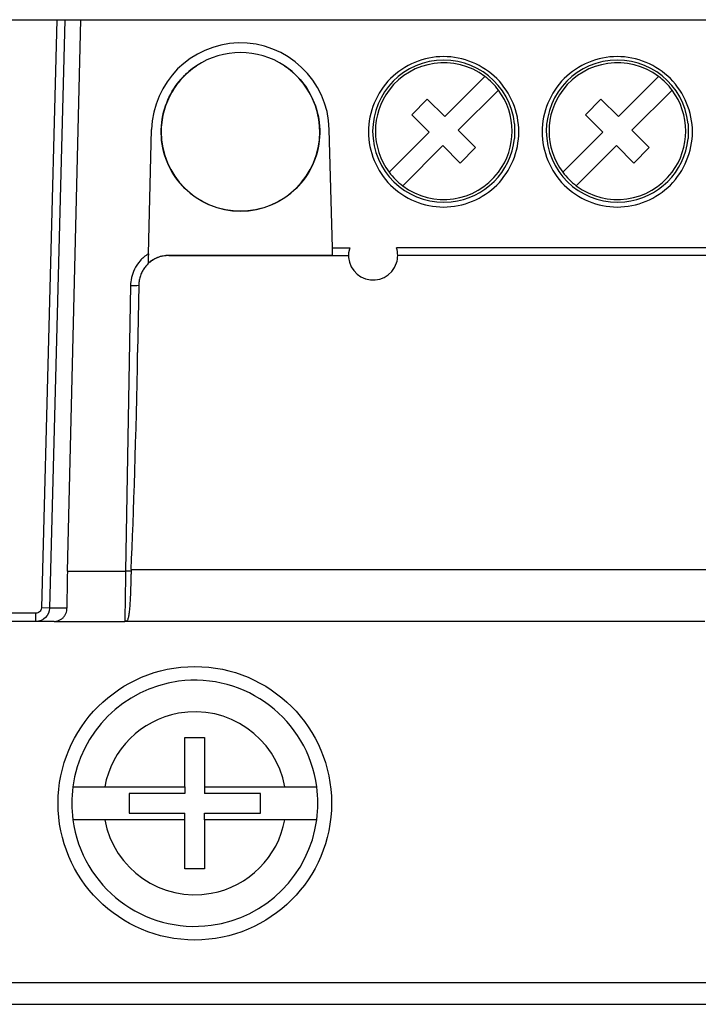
# Model space of a CAD drawing. Header units: inches. Extents: x -14 to 103, y 36 to 194.
# Tile 4 of 12: x 39 to 59, y 36 to 65. Entities that reach past the tile are written whole.
import ezdxf

# ---------------------------------------------------------------- set-up
doc = ezdxf.new("R2010")
doc.units = ezdxf.units.IN
doc.header["$MEASUREMENT"] = 0

# ---------------------------------------------------------------- blocks, each defined once
blk = doc.blocks.new('block 653')
at = {"color": 7, "lineweight": 25}
blk.add_lwpolyline([(40.33, 64.926), (39.88, 47.721)], dxfattribs=at)
blk = doc.blocks.new('block 654')
at = {"color": 7, "lineweight": 25}
blk.add_open_spline([(39.88, 47.721), (39.879, 47.699), (39.874, 47.676), (39.863, 47.654), (39.852, 47.632), (39.837, 47.615), (39.822, 47.603), (39.807, 47.591), (39.793, 47.582), (39.776, 47.576), (39.76, 47.57), (39.742, 47.566), (39.72, 47.566)], degree=3, knots=[0, 0, 0, 0, 1, 1, 1, 2, 2, 2, 3, 3, 3, 4, 4, 4, 4], dxfattribs=at)
blk = doc.blocks.new('block 655')
at = {"color": 7, "lineweight": 25}
blk.add_lwpolyline([(39.72, 47.566), (32.501, 47.566)], dxfattribs=at)
blk = doc.blocks.new('block 674')
at = {"color": 7, "lineweight": 25}
blk.add_lwpolyline([(39.72, 47.326), (39.72, 47.566)], dxfattribs=at)
blk = doc.blocks.new('block 675')
at = {"color": 7, "lineweight": 25}
blk.add_lwpolyline([(40.12, 47.715), (39.88, 47.721)], dxfattribs=at)
blk = doc.blocks.new('block 676')
at = {"color": 7, "lineweight": 25}
blk.add_open_spline([(40.12, 47.715), (40.117, 47.612), (40.073, 47.511), (39.999, 47.439), (39.925, 47.367), (39.823, 47.326), (39.72, 47.326)], degree=3, knots=[0, 0, 0, 0, 1, 1, 1, 2, 2, 2, 2], dxfattribs=at)
blk = doc.blocks.new('block 681')
at = {"color": 7, "lineweight": 25}
blk.add_lwpolyline([(39.72, 47.326), (32.501, 47.326)], dxfattribs=at)
blk = doc.blocks.new('block 682')
at = {"color": 7, "lineweight": 25}
blk.add_lwpolyline([(40.57, 64.926), (40.12, 47.715)], dxfattribs=at)
blk = doc.blocks.new('block 692')
at = {"color": 7, "lineweight": 25}
blk.add_lwpolyline([(40.629, 47.715), (40.12, 47.715)], dxfattribs=at)
blk = doc.blocks.new('block 693')
at = {"color": 7, "lineweight": 25}
blk.add_open_spline([(40.257, 47.326), (40.275, 47.327), (40.294, 47.327), (40.312, 47.33), (40.329, 47.333), (40.346, 47.336), (40.362, 47.341), (40.377, 47.346), (40.392, 47.351), (40.406, 47.358), (40.419, 47.364), (40.431, 47.37), (40.443, 47.378), (40.454, 47.384), (40.464, 47.391), (40.475, 47.399), (40.483, 47.405), (40.492, 47.412), (40.5, 47.42), (40.521, 47.438), (40.54, 47.46), (40.557, 47.484), (40.573, 47.506), (40.586, 47.53), (40.598, 47.557), (40.608, 47.581), (40.617, 47.607), (40.622, 47.636), (40.626, 47.661), (40.628, 47.688), (40.629, 47.715)], degree=3, knots=[0, 0, 0, 0, 1, 1, 1, 2, 2, 2, 3, 3, 3, 4, 4, 4, 5, 5, 5, 6, 6, 6, 7, 7, 7, 8, 8, 8, 9, 9, 9, 10, 10, 10, 10], dxfattribs=at)
blk = doc.blocks.new('block 694')
at = {"color": 7, "lineweight": 25}
blk.add_lwpolyline([(40.257, 47.326), (39.72, 47.326)], dxfattribs=at)
blk = doc.blocks.new('block 695')
at = {"color": 7, "lineweight": 25}
blk.add_lwpolyline([(40.643, 48.797), (41.032, 64.926)], dxfattribs=at)
blk = doc.blocks.new('block 696')
at = {"color": 7, "lineweight": 25}
blk.add_open_spline([(40.643, 48.797), (40.633, 48.379), (40.628, 47.99), (40.629, 47.715)], degree=3, dxfattribs=at)
blk = doc.blocks.new('block 790')
at = {"color": 7, "lineweight": 25}
blk.add_open_spline([(44.421, 63.577), (43.774, 63.147), (43.386, 62.422), (43.386, 61.646)], degree=3, dxfattribs=at)
blk = doc.blocks.new('block 791')
at = {"color": 7, "lineweight": 25}
blk.add_open_spline([(46.992, 63.577), (46.213, 64.095), (45.199, 64.095), (44.421, 63.577)], degree=3, dxfattribs=at)
blk = doc.blocks.new('block 792')
at = {"color": 7, "lineweight": 25}
blk.add_open_spline([(48.026, 61.646), (48.026, 62.422), (47.638, 63.147), (46.992, 63.577)], degree=3, dxfattribs=at)
blk = doc.blocks.new('block 793')
at = {"color": 7, "lineweight": 25}
blk.add_open_spline([(43.386, 61.646), (43.386, 60.364), (44.425, 59.326), (45.706, 59.326), (46.987, 59.326), (48.026, 60.365), (48.026, 61.646)], degree=3, knots=[0, 0, 0, 0, 1, 1, 1, 2, 2, 2, 2], dxfattribs=at)
blk = doc.blocks.new('block 797')
at = {"color": 7, "lineweight": 25}
blk.add_open_spline([(53.85, 61.646), (53.85, 62.222), (53.612, 62.795), (53.206, 63.201), (52.8, 63.607), (52.225, 63.846), (51.65, 63.846), (51.075, 63.846), (50.501, 63.607), (50.094, 63.201), (49.688, 62.795), (49.451, 62.222), (49.45, 61.646)], degree=3, knots=[0, 0, 0, 0, 1, 1, 1, 2, 2, 2, 3, 3, 3, 4, 4, 4, 4], dxfattribs=at)
blk = doc.blocks.new('block 798')
at = {"color": 7, "lineweight": 25}
blk.add_open_spline([(49.45, 61.646), (49.451, 61.07), (49.688, 60.496), (50.094, 60.09), (50.501, 59.684), (51.075, 59.446), (51.65, 59.446), (52.225, 59.446), (52.8, 59.684), (53.206, 60.09), (53.612, 60.496), (53.85, 61.07), (53.85, 61.646)], degree=3, knots=[0, 0, 0, 0, 1, 1, 1, 2, 2, 2, 3, 3, 3, 4, 4, 4, 4], dxfattribs=at)
blk = doc.blocks.new('block 805')
at = {"color": 7, "lineweight": 25}
blk.add_open_spline([(58.93, 61.646), (58.93, 62.222), (58.692, 62.795), (58.286, 63.201), (57.879, 63.607), (57.305, 63.846), (56.73, 63.846), (56.155, 63.846), (55.581, 63.607), (55.174, 63.201), (54.768, 62.795), (54.531, 62.222), (54.53, 61.646)], degree=3, knots=[0, 0, 0, 0, 1, 1, 1, 2, 2, 2, 3, 3, 3, 4, 4, 4, 4], dxfattribs=at)
blk = doc.blocks.new('block 806')
at = {"color": 7, "lineweight": 25}
blk.add_open_spline([(54.53, 61.646), (54.531, 61.07), (54.768, 60.496), (55.174, 60.09), (55.581, 59.684), (56.155, 59.446), (56.73, 59.446), (57.305, 59.446), (57.879, 59.684), (58.286, 60.09), (58.692, 60.496), (58.93, 61.07), (58.93, 61.646)], degree=3, knots=[0, 0, 0, 0, 1, 1, 1, 2, 2, 2, 3, 3, 3, 4, 4, 4, 4], dxfattribs=at)
blk = doc.blocks.new('block 807')
at = {"color": 7, "lineweight": 25}
blk.add_lwpolyline([(42.491, 57.15), (42.345, 48.797)], dxfattribs=at)
blk = doc.blocks.new('block 808')
at = {"color": 7, "lineweight": 25}
blk.add_lwpolyline([(40.643, 48.797), (42.345, 48.797)], dxfattribs=at)
blk = doc.blocks.new('block 813')
at = {"color": 7, "lineweight": 25}
blk.add_lwpolyline([(73.57, 58.25), (50.271, 58.25)], dxfattribs=at)
blk = doc.blocks.new('block 814')
at = {"color": 7, "lineweight": 25}
blk.add_open_spline([(48.901, 58.25), (48.779, 57.872), (48.987, 57.466), (49.365, 57.344), (49.744, 57.222), (50.15, 57.43), (50.271, 57.809), (50.318, 57.953), (50.318, 58.107), (50.271, 58.25)], degree=3, knots=[0, 0, 0, 0, 1, 1, 1, 2, 2, 2, 3, 3, 3, 3], dxfattribs=at)
blk = doc.blocks.new('block 815')
at = {"color": 7, "lineweight": 25}
blk.add_lwpolyline([(48.396, 58.25), (48.901, 58.25)], dxfattribs=at)
blk = doc.blocks.new('block 816')
at = {"color": 7, "lineweight": 25}
blk.add_lwpolyline([(48.396, 58.25), (48.305, 61.714)], dxfattribs=at)
blk = doc.blocks.new('block 817')
at = {"color": 7, "lineweight": 25}
blk.add_open_spline([(48.305, 61.714), (48.268, 63.149), (47.073, 64.282), (45.638, 64.245), (44.255, 64.209), (43.143, 63.096), (43.107, 61.714)], degree=3, knots=[0, 0, 0, 0, 1, 1, 1, 2, 2, 2, 2], dxfattribs=at)
blk = doc.blocks.new('block 818')
at = {"color": 7, "lineweight": 25}
blk.add_lwpolyline([(43.012, 58.077), (43.107, 61.714)], dxfattribs=at)
blk = doc.blocks.new('block 819')
at = {"color": 7, "lineweight": 25}
blk.add_open_spline([(43.012, 58.077), (42.917, 58.017), (42.837, 57.947), (42.769, 57.869), (42.7, 57.79), (42.646, 57.706), (42.605, 57.624), (42.565, 57.542), (42.537, 57.46), (42.519, 57.38), (42.501, 57.3), (42.492, 57.223), (42.491, 57.15)], degree=3, knots=[0, 0, 0, 0, 1, 1, 1, 2, 2, 2, 3, 3, 3, 4, 4, 4, 4], dxfattribs=at)
blk = doc.blocks.new('block 820')
at = {"color": 7, "lineweight": 25}
blk.add_lwpolyline([(43.611, 58.038), (48.402, 58.038)], dxfattribs=at)
blk = doc.blocks.new('block 821')
at = {"color": 7, "lineweight": 25}
blk.add_open_spline([(43.005, 57.805), (43.026, 57.823), (43.047, 57.841), (43.069, 57.858), (43.091, 57.875), (43.114, 57.89), (43.137, 57.904), (43.161, 57.919), (43.185, 57.932), (43.21, 57.944), (43.234, 57.956), (43.26, 57.968), (43.286, 57.978), (43.338, 57.997), (43.391, 58.013), (43.445, 58.023), (43.5, 58.032), (43.555, 58.035), (43.611, 58.038)], degree=3, knots=[0, 0, 0, 0, 1, 1, 1, 2, 2, 2, 3, 3, 3, 4, 4, 4, 5, 5, 5, 6, 6, 6, 6], dxfattribs=at)
blk = doc.blocks.new('block 822')
at = {"color": 7, "lineweight": 25}
blk.add_lwpolyline([(44.421, 63.577), (44.419, 63.577)], dxfattribs=at)
blk = doc.blocks.new('block 823')
at = {"color": 7, "lineweight": 25}
blk.add_open_spline([(46.993, 63.577), (47.147, 63.474), (47.303, 63.343), (47.448, 63.179), (47.593, 63.014), (47.726, 62.815), (47.828, 62.584), (47.93, 62.353), (48, 62.091), (48.02, 61.814), (48.04, 61.537), (48.01, 61.247), (47.926, 60.972), (47.843, 60.697), (47.708, 60.439), (47.537, 60.22), (47.367, 60.001), (47.163, 59.821), (46.951, 59.686), (46.738, 59.55), (46.517, 59.459), (46.305, 59.402), (46.093, 59.346), (45.891, 59.324), (45.706, 59.324), (45.521, 59.324), (45.319, 59.346), (45.107, 59.402), (44.896, 59.459), (44.674, 59.55), (44.462, 59.686), (44.249, 59.821), (44.045, 60.001), (43.875, 60.22), (43.704, 60.439), (43.569, 60.697), (43.486, 60.972), (43.403, 61.247), (43.372, 61.537), (43.392, 61.814), (43.412, 62.091), (43.482, 62.353), (43.584, 62.584), (43.686, 62.815), (43.82, 63.014), (43.964, 63.179), (44.109, 63.343), (44.265, 63.474), (44.419, 63.577)], degree=3, knots=[0, 0, 0, 0, 1, 1, 1, 2, 2, 2, 3, 3, 3, 4, 4, 4, 5, 5, 5, 6, 6, 6, 7, 7, 7, 8, 8, 8, 9, 9, 9, 10, 10, 10, 11, 11, 11, 12, 12, 12, 13, 13, 13, 14, 14, 14, 15, 15, 15, 16, 16, 16, 16], dxfattribs=at)
blk = doc.blocks.new('block 824')
at = {"color": 7, "lineweight": 25}
blk.add_lwpolyline([(46.993, 63.577), (46.992, 63.577)], dxfattribs=at)
blk = doc.blocks.new('block 825')
at = {"color": 7, "lineweight": 25}
blk.add_open_spline([(44.419, 63.577), (44.267, 63.476), (44.123, 63.353), (43.994, 63.212), (43.865, 63.071), (43.752, 62.912), (43.661, 62.741), (43.569, 62.57), (43.499, 62.387), (43.454, 62.202), (43.408, 62.016), (43.386, 61.828), (43.386, 61.646)], degree=3, knots=[0, 0, 0, 0, 1, 1, 1, 2, 2, 2, 3, 3, 3, 4, 4, 4, 4], dxfattribs=at)
blk = doc.blocks.new('block 826')
at = {"color": 7, "lineweight": 25}
blk.add_open_spline([(48.026, 61.646), (48.026, 61.828), (48.004, 62.016), (47.958, 62.202), (47.913, 62.387), (47.843, 62.57), (47.752, 62.741), (47.66, 62.912), (47.547, 63.071), (47.418, 63.212), (47.289, 63.353), (47.145, 63.476), (46.993, 63.577)], degree=3, knots=[0, 0, 0, 0, 1, 1, 1, 2, 2, 2, 3, 3, 3, 4, 4, 4, 4], dxfattribs=at)
blk = doc.blocks.new('block 828')
at = {"color": 7, "lineweight": 25}
blk.add_open_spline([(43.611, 58.03), (43.582, 58.029), (43.553, 58.028), (43.525, 58.025), (43.495, 58.023), (43.464, 58.018), (43.435, 58.012), (43.403, 58.005), (43.372, 57.997), (43.342, 57.988), (43.309, 57.977), (43.278, 57.965), (43.247, 57.951), (43.215, 57.937), (43.183, 57.92), (43.153, 57.901), (43.121, 57.882), (43.091, 57.861), (43.062, 57.838), (43.031, 57.813), (43.003, 57.787), (42.976, 57.759), (42.948, 57.73), (42.922, 57.699), (42.898, 57.666), (42.873, 57.632), (42.851, 57.596), (42.831, 57.559), (42.811, 57.52), (42.794, 57.479), (42.779, 57.438), (42.764, 57.395), (42.752, 57.351), (42.745, 57.306), (42.737, 57.26), (42.734, 57.212), (42.731, 57.165)], degree=3, knots=[0, 0, 0, 0, 1, 1, 1, 2, 2, 2, 3, 3, 3, 4, 4, 4, 5, 5, 5, 6, 6, 6, 7, 7, 7, 8, 8, 8, 9, 9, 9, 10, 10, 10, 11, 11, 11, 12, 12, 12, 12], dxfattribs=at)
blk = doc.blocks.new('block 829')
at = {"color": 7, "lineweight": 25}
blk.add_open_spline([(42.491, 57.15), (42.571, 57.142), (42.652, 57.148), (42.731, 57.165)], degree=3, dxfattribs=at)
blk = doc.blocks.new('block 830')
at = {"color": 7, "lineweight": 25}
blk.add_open_spline([(43.611, 58.03), (43.611, 58.031), (43.611, 58.032), (43.611, 58.032), (43.611, 58.033), (43.611, 58.034), (43.611, 58.034), (43.611, 58.036), (43.611, 58.038), (43.611, 58.038)], degree=3, knots=[0, 0, 0, 0, 1, 1, 1, 2, 2, 2, 3, 3, 3, 3], dxfattribs=at)
blk = doc.blocks.new('block 831')
at = {"color": 7, "lineweight": 25}
blk.add_open_spline([(43.012, 58.077), (43.011, 58.058), (43.011, 58.04), (43.01, 58.022), (43.01, 58.004), (43.009, 57.986), (43.009, 57.969), (43.008, 57.952), (43.008, 57.935), (43.008, 57.919), (43.007, 57.907), (43.007, 57.895), (43.007, 57.884), (43.006, 57.873), (43.006, 57.863), (43.006, 57.853), (43.006, 57.843), (43.005, 57.834), (43.005, 57.826), (43.005, 57.818), (43.005, 57.812), (43.005, 57.805)], degree=3, knots=[0, 0, 0, 0, 1, 1, 1, 2, 2, 2, 3, 3, 3, 4, 4, 4, 5, 5, 5, 6, 6, 6, 7, 7, 7, 7], dxfattribs=at)
blk = doc.blocks.new('block 832')
at = {"color": 7, "lineweight": 25}
blk.add_lwpolyline([(43.611, 58.03), (48.866, 58.03)], dxfattribs=at)
blk = doc.blocks.new('block 833')
at = {"color": 7, "lineweight": 25}
blk.add_lwpolyline([(48.402, 58.038), (48.396, 58.25)], dxfattribs=at)
blk = doc.blocks.new('block 834')
at = {"color": 7, "lineweight": 25}
blk.add_lwpolyline([(73.57, 58.03), (50.306, 58.03)], dxfattribs=at)
blk = doc.blocks.new('block 839')
at = {"color": 7, "lineweight": 25}
blk.add_lwpolyline([(42.731, 57.165), (42.697, 55.194)], dxfattribs=at)
blk = doc.blocks.new('block 840')
at = {"color": 7, "lineweight": 25}
blk.add_open_spline([(42.507, 48.842), (42.586, 50.467), (42.654, 52.773), (42.697, 55.194)], degree=3, dxfattribs=at)
blk = doc.blocks.new('block 841')
at = {"color": 7, "lineweight": 25}
blk.add_open_spline([(42.507, 48.842), (42.506, 48.828), (42.506, 48.814), (42.506, 48.799)], degree=3, dxfattribs=at)
blk = doc.blocks.new('block 842')
at = {"color": 7, "lineweight": 25}
blk.add_open_spline([(42.506, 48.799), (42.463, 48.797), (42.402, 48.796), (42.345, 48.797)], degree=3, dxfattribs=at)
blk = doc.blocks.new('block 849')
at = {"color": 7, "lineweight": 25}
blk.add_lwpolyline([(42.507, 48.842), (59.328, 48.842)], dxfattribs=at)
blk = doc.blocks.new('block 870')
at = {"color": 7, "lineweight": 25}
blk.add_open_spline([(42.345, 48.797), (42.342, 48.599), (42.339, 48.404), (42.336, 48.225), (42.333, 48.047), (42.331, 47.885), (42.329, 47.75), (42.327, 47.615), (42.325, 47.508), (42.324, 47.436), (42.323, 47.363), (42.323, 47.326), (42.323, 47.326)], degree=3, knots=[0, 0, 0, 0, 1, 1, 1, 2, 2, 2, 3, 3, 3, 4, 4, 4, 4], dxfattribs=at)
blk = doc.blocks.new('block 871')
at = {"color": 7, "lineweight": 25}
blk.add_lwpolyline([(40.257, 47.326), (42.323, 47.326)], dxfattribs=at)
blk = doc.blocks.new('block 874')
at = {"color": 7, "lineweight": 25}
blk.add_open_spline([(42.505, 48.799), (42.505, 48.763), (42.504, 48.727), (42.503, 48.691), (42.502, 48.655), (42.502, 48.62), (42.501, 48.584), (42.5, 48.549), (42.499, 48.514), (42.498, 48.479), (42.497, 48.445), (42.496, 48.411), (42.495, 48.377), (42.494, 48.344), (42.493, 48.311), (42.492, 48.279), (42.49, 48.246), (42.489, 48.214), (42.488, 48.183), (42.487, 48.152), (42.485, 48.122), (42.484, 48.092), (42.483, 48.062), (42.481, 48.033), (42.48, 48.004), (42.478, 47.976), (42.477, 47.948), (42.475, 47.921), (42.474, 47.895), (42.472, 47.869), (42.47, 47.843), (42.469, 47.818), (42.467, 47.794), (42.465, 47.77), (42.46, 47.698), (42.454, 47.634), (42.447, 47.578), (42.441, 47.53), (42.435, 47.487), (42.427, 47.452), (42.42, 47.414), (42.411, 47.385), (42.4, 47.364), (42.397, 47.358), (42.394, 47.353), (42.391, 47.349), (42.387, 47.345), (42.384, 47.342), (42.38, 47.339), (42.376, 47.335), (42.371, 47.332), (42.363, 47.33), (42.358, 47.329), (42.353, 47.328), (42.347, 47.327)], degree=3, knots=[0, 0, 0, 0, 1, 1, 1, 2, 2, 2, 3, 3, 3, 4, 4, 4, 5, 5, 5, 6, 6, 6, 7, 7, 7, 8, 8, 8, 9, 9, 9, 10, 10, 10, 11, 11, 11, 12, 12, 12, 13, 13, 13, 14, 14, 14, 15, 15, 15, 16, 16, 16, 17, 17, 17, 18, 18, 18, 18], dxfattribs=at)
blk = doc.blocks.new('block 875')
at = {"color": 7, "lineweight": 25}
blk.add_open_spline([(42.347, 47.327), (42.339, 47.326), (42.331, 47.326), (42.323, 47.326)], degree=3, dxfattribs=at)
blk = doc.blocks.new('block 877')
at = {"color": 7, "lineweight": 25}
blk.add_lwpolyline([(59.288, 47.326), (42.323, 47.326)], dxfattribs=at)
blk = doc.blocks.new('block 888')
at = {"color": 7, "lineweight": 25}
blk.add_open_spline([(58.803, 61.882), (58.683, 63.025), (57.66, 63.854), (56.518, 63.734), (55.375, 63.615), (54.546, 62.592), (54.665, 61.449), (54.785, 60.306), (55.808, 59.477), (56.951, 59.597), (57.928, 59.699), (58.7, 60.471), (58.803, 61.449)], degree=3, knots=[0, 0, 0, 0, 1, 1, 1, 2, 2, 2, 3, 3, 3, 4, 4, 4, 4], dxfattribs=at)
blk = doc.blocks.new('block 889')
at = {"color": 7, "lineweight": 25}
blk.add_lwpolyline([(58.803, 61.882), (58.803, 61.449)], dxfattribs=at)
blk = doc.blocks.new('block 894')
at = {"color": 7, "lineweight": 25}
blk.add_lwpolyline([(53.723, 61.882), (53.723, 61.449)], dxfattribs=at)
blk = doc.blocks.new('block 895')
at = {"color": 7, "lineweight": 25}
blk.add_open_spline([(53.723, 61.882), (53.603, 63.025), (52.58, 63.854), (51.438, 63.734), (50.295, 63.615), (49.466, 62.592), (49.585, 61.449), (49.705, 60.306), (50.728, 59.477), (51.871, 59.597), (52.848, 59.699), (53.62, 60.471), (53.723, 61.449)], degree=3, knots=[0, 0, 0, 0, 1, 1, 1, 2, 2, 2, 3, 3, 3, 4, 4, 4, 4], dxfattribs=at)
blk = doc.blocks.new('block 908')
at = {"color": 7, "lineweight": 25}
blk.add_lwpolyline([(56.706, 61.241), (57.215, 60.732)], dxfattribs=at)
blk = doc.blocks.new('block 909')
at = {"color": 7, "lineweight": 25}
blk.add_lwpolyline([(57.215, 60.732), (57.667, 61.185)], dxfattribs=at)
blk = doc.blocks.new('block 910')
at = {"color": 7, "lineweight": 25}
blk.add_lwpolyline([(57.158, 61.694), (57.667, 61.185)], dxfattribs=at)
blk = doc.blocks.new('block 911')
at = {"color": 7, "lineweight": 25}
blk.add_lwpolyline([(58.332, 62.868), (57.158, 61.694)], dxfattribs=at)
blk = doc.blocks.new('block 912')
at = {"color": 7, "lineweight": 25}
blk.add_open_spline([(55.532, 60.067), (56.414, 59.403), (57.668, 59.581), (58.332, 60.463), (58.868, 61.175), (58.868, 62.156), (58.332, 62.868)], degree=3, knots=[0, 0, 0, 0, 1, 1, 1, 2, 2, 2, 2], dxfattribs=at)
blk = doc.blocks.new('block 913')
at = {"color": 7, "lineweight": 25}
blk.add_lwpolyline([(56.706, 61.241), (55.532, 60.067)], dxfattribs=at)
blk = doc.blocks.new('block 920')
at = {"color": 7, "lineweight": 25}
blk.add_lwpolyline([(56.253, 62.599), (55.801, 62.146)], dxfattribs=at)
blk = doc.blocks.new('block 921')
at = {"color": 7, "lineweight": 25}
blk.add_open_spline([(57.936, 63.264), (57.054, 63.928), (55.8, 63.75), (55.136, 62.868), (54.6, 62.156), (54.6, 61.175), (55.136, 60.463)], degree=3, knots=[0, 0, 0, 0, 1, 1, 1, 2, 2, 2, 2], dxfattribs=at)
blk = doc.blocks.new('block 922')
at = {"color": 7, "lineweight": 25}
blk.add_lwpolyline([(56.762, 62.09), (57.936, 63.264)], dxfattribs=at)
blk = doc.blocks.new('block 923')
at = {"color": 7, "lineweight": 25}
blk.add_lwpolyline([(56.762, 62.09), (56.253, 62.599)], dxfattribs=at)
blk = doc.blocks.new('block 924')
at = {"color": 7, "lineweight": 25}
blk.add_lwpolyline([(56.31, 61.637), (55.801, 62.146)], dxfattribs=at)
blk = doc.blocks.new('block 925')
at = {"color": 7, "lineweight": 25}
blk.add_lwpolyline([(55.136, 60.463), (56.31, 61.637)], dxfattribs=at)
blk = doc.blocks.new('block 938')
at = {"color": 7, "lineweight": 25}
blk.add_open_spline([(52.856, 63.264), (51.974, 63.928), (50.72, 63.75), (50.056, 62.868), (49.52, 62.156), (49.52, 61.175), (50.056, 60.463)], degree=3, knots=[0, 0, 0, 0, 1, 1, 1, 2, 2, 2, 2], dxfattribs=at)
blk = doc.blocks.new('block 939')
at = {"color": 7, "lineweight": 25}
blk.add_lwpolyline([(51.682, 62.09), (52.856, 63.264)], dxfattribs=at)
blk = doc.blocks.new('block 940')
at = {"color": 7, "lineweight": 25}
blk.add_lwpolyline([(50.056, 60.463), (51.23, 61.637)], dxfattribs=at)
blk = doc.blocks.new('block 941')
at = {"color": 7, "lineweight": 25}
blk.add_lwpolyline([(50.721, 62.146), (51.23, 61.637)], dxfattribs=at)
blk = doc.blocks.new('block 942')
at = {"color": 7, "lineweight": 25}
blk.add_lwpolyline([(51.173, 62.599), (51.682, 62.09)], dxfattribs=at)
blk = doc.blocks.new('block 943')
at = {"color": 7, "lineweight": 25}
blk.add_lwpolyline([(50.721, 62.146), (51.173, 62.599)], dxfattribs=at)
blk = doc.blocks.new('block 950')
at = {"color": 7, "lineweight": 25}
blk.add_lwpolyline([(52.135, 60.732), (51.626, 61.241)], dxfattribs=at)
blk = doc.blocks.new('block 951')
at = {"color": 7, "lineweight": 25}
blk.add_open_spline([(50.452, 60.067), (51.335, 59.403), (52.588, 59.581), (53.252, 60.463), (53.788, 61.175), (53.788, 62.156), (53.252, 62.868)], degree=3, knots=[0, 0, 0, 0, 1, 1, 1, 2, 2, 2, 2], dxfattribs=at)
blk = doc.blocks.new('block 952')
at = {"color": 7, "lineweight": 25}
blk.add_lwpolyline([(52.587, 61.185), (52.135, 60.732)], dxfattribs=at)
blk = doc.blocks.new('block 953')
at = {"color": 7, "lineweight": 25}
blk.add_lwpolyline([(52.587, 61.185), (52.078, 61.694)], dxfattribs=at)
blk = doc.blocks.new('block 954')
at = {"color": 7, "lineweight": 25}
blk.add_lwpolyline([(53.252, 62.868), (52.078, 61.694)], dxfattribs=at)
blk = doc.blocks.new('block 955')
at = {"color": 7, "lineweight": 25}
blk.add_lwpolyline([(51.626, 61.241), (50.452, 60.067)], dxfattribs=at)
blk = doc.blocks.new('block 960')
at = {"color": 7, "lineweight": 25}
blk.add_open_spline([(58.332, 62.868), (58.22, 63.018), (58.086, 63.151), (57.936, 63.264)], degree=3, dxfattribs=at)
blk = doc.blocks.new('block 961')
at = {"color": 7, "lineweight": 25}
blk.add_open_spline([(55.136, 60.463), (55.249, 60.313), (55.382, 60.18), (55.532, 60.067)], degree=3, dxfattribs=at)
blk = doc.blocks.new('block 964')
at = {"color": 7, "lineweight": 25}
blk.add_open_spline([(53.252, 62.868), (53.14, 63.018), (53.006, 63.151), (52.856, 63.264)], degree=3, dxfattribs=at)
blk = doc.blocks.new('block 965')
at = {"color": 7, "lineweight": 25}
blk.add_open_spline([(50.056, 60.463), (50.169, 60.313), (50.302, 60.18), (50.452, 60.067)], degree=3, dxfattribs=at)
blk = doc.blocks.new('block 966')
at = {"color": 7, "lineweight": 25}
blk.add_lwpolyline([(44.082, 40.086), (44.082, 41.526)], dxfattribs=at)
blk = doc.blocks.new('block 967')
at = {"color": 7, "lineweight": 25}
blk.add_lwpolyline([(44.658, 40.086), (44.082, 40.086)], dxfattribs=at)
blk = doc.blocks.new('block 968')
at = {"color": 7, "lineweight": 25}
blk.add_lwpolyline([(44.658, 41.526), (44.658, 40.086)], dxfattribs=at)
blk = doc.blocks.new('block 969')
at = {"color": 7, "lineweight": 25}
blk.add_lwpolyline([(47.004, 41.526), (44.658, 41.526)], dxfattribs=at)
blk = doc.blocks.new('block 970')
at = {"color": 7, "lineweight": 25}
blk.add_open_spline([(41.736, 41.526), (42.002, 40.071), (43.396, 39.107), (44.85, 39.372), (45.946, 39.572), (46.804, 40.43), (47.004, 41.526)], degree=3, knots=[0, 0, 0, 0, 1, 1, 1, 2, 2, 2, 2], dxfattribs=at)
blk = doc.blocks.new('block 971')
at = {"color": 7, "lineweight": 25}
blk.add_lwpolyline([(44.082, 41.526), (41.736, 41.526)], dxfattribs=at)
blk = doc.blocks.new('block 990')
at = {"color": 7, "lineweight": 25}
blk.add_lwpolyline([(44.082, 42.486), (44.082, 43.926)], dxfattribs=at)
blk = doc.blocks.new('block 991')
at = {"color": 7, "lineweight": 25}
blk.add_open_spline([(47.004, 42.486), (46.739, 43.94), (45.345, 44.904), (43.89, 44.639), (42.794, 44.44), (41.936, 43.582), (41.736, 42.486)], degree=3, knots=[0, 0, 0, 0, 1, 1, 1, 2, 2, 2, 2], dxfattribs=at)
blk = doc.blocks.new('block 992')
at = {"color": 7, "lineweight": 25}
blk.add_lwpolyline([(44.658, 42.486), (47.004, 42.486)], dxfattribs=at)
blk = doc.blocks.new('block 993')
at = {"color": 7, "lineweight": 25}
blk.add_lwpolyline([(44.658, 43.926), (44.658, 42.486)], dxfattribs=at)
blk = doc.blocks.new('block 994')
at = {"color": 7, "lineweight": 25}
blk.add_lwpolyline([(44.082, 43.926), (44.658, 43.926)], dxfattribs=at)
blk = doc.blocks.new('block 995')
at = {"color": 7, "lineweight": 25}
blk.add_lwpolyline([(41.736, 42.486), (44.082, 42.486)], dxfattribs=at)
blk = doc.blocks.new('block 1002')
at = {"color": 7, "lineweight": 25}
blk.add_open_spline([(40.802, 41.526), (41.067, 39.555), (42.88, 38.173), (44.85, 38.438), (46.457, 38.654), (47.722, 39.918), (47.938, 41.526)], degree=3, knots=[0, 0, 0, 0, 1, 1, 1, 2, 2, 2, 2], dxfattribs=at)
blk = doc.blocks.new('block 1003')
at = {"color": 7, "lineweight": 25}
blk.add_open_spline([(47.938, 41.526), (47.937, 41.526), (47.937, 41.526), (47.934, 41.526), (47.932, 41.526), (47.929, 41.526), (47.924, 41.526), (47.919, 41.526), (47.914, 41.526), (47.907, 41.526), (47.9, 41.526), (47.892, 41.526), (47.883, 41.526), (47.874, 41.526), (47.864, 41.526), (47.853, 41.526), (47.842, 41.526), (47.83, 41.526), (47.817, 41.526), (47.804, 41.526), (47.79, 41.526), (47.776, 41.526), (47.761, 41.526), (47.745, 41.526), (47.729, 41.526), (47.713, 41.526), (47.695, 41.526), (47.677, 41.526), (47.633, 41.526), (47.583, 41.526), (47.529, 41.526), (47.478, 41.526), (47.422, 41.526), (47.363, 41.526), (47.307, 41.526), (47.247, 41.526), (47.186, 41.526), (47.126, 41.526), (47.065, 41.526), (47.004, 41.526)], degree=3, knots=[0, 0, 0, 0, 1, 1, 1, 2, 2, 2, 3, 3, 3, 4, 4, 4, 5, 5, 5, 6, 6, 6, 7, 7, 7, 8, 8, 8, 9, 9, 9, 10, 10, 10, 11, 11, 11, 12, 12, 12, 13, 13, 13, 13], dxfattribs=at)
blk = doc.blocks.new('block 1004')
at = {"color": 7, "lineweight": 25}
blk.add_open_spline([(41.736, 41.526), (41.706, 41.526), (41.675, 41.526), (41.646, 41.526), (41.615, 41.526), (41.585, 41.526), (41.555, 41.526), (41.524, 41.526), (41.494, 41.526), (41.465, 41.526), (41.435, 41.526), (41.406, 41.526), (41.378, 41.526), (41.349, 41.526), (41.32, 41.526), (41.293, 41.526), (41.265, 41.526), (41.237, 41.526), (41.211, 41.526), (41.185, 41.526), (41.159, 41.526), (41.135, 41.526), (41.11, 41.526), (41.086, 41.526), (41.063, 41.526), (41.031, 41.526), (41.001, 41.526), (40.974, 41.526), (40.947, 41.526), (40.922, 41.526), (40.901, 41.526), (40.88, 41.526), (40.862, 41.526), (40.847, 41.526), (40.832, 41.526), (40.821, 41.526), (40.814, 41.526), (40.807, 41.526), (40.804, 41.526), (40.802, 41.526)], degree=3, knots=[0, 0, 0, 0, 1, 1, 1, 2, 2, 2, 3, 3, 3, 4, 4, 4, 5, 5, 5, 6, 6, 6, 7, 7, 7, 8, 8, 8, 9, 9, 9, 10, 10, 10, 11, 11, 11, 12, 12, 12, 13, 13, 13, 13], dxfattribs=at)
blk = doc.blocks.new('block 1005')
at = {"color": 7, "lineweight": 25}
blk.add_open_spline([(47.938, 42.486), (47.673, 44.456), (45.861, 45.839), (43.89, 45.573), (42.283, 45.357), (41.019, 44.093), (40.802, 42.486)], degree=3, knots=[0, 0, 0, 0, 1, 1, 1, 2, 2, 2, 2], dxfattribs=at)
blk = doc.blocks.new('block 1006')
at = {"color": 7, "lineweight": 25}
blk.add_open_spline([(47.004, 42.486), (47.034, 42.486), (47.065, 42.486), (47.095, 42.486), (47.125, 42.486), (47.156, 42.486), (47.185, 42.486), (47.216, 42.486), (47.246, 42.486), (47.275, 42.486), (47.305, 42.486), (47.334, 42.486), (47.362, 42.486), (47.392, 42.486), (47.42, 42.486), (47.447, 42.486), (47.475, 42.486), (47.503, 42.486), (47.529, 42.486), (47.555, 42.486), (47.581, 42.486), (47.606, 42.486), (47.631, 42.486), (47.654, 42.486), (47.677, 42.486), (47.709, 42.486), (47.739, 42.486), (47.766, 42.486), (47.793, 42.486), (47.818, 42.486), (47.839, 42.486), (47.86, 42.486), (47.878, 42.486), (47.893, 42.486), (47.908, 42.486), (47.92, 42.486), (47.926, 42.486), (47.934, 42.486), (47.936, 42.486), (47.938, 42.486)], degree=3, knots=[0, 0, 0, 0, 1, 1, 1, 2, 2, 2, 3, 3, 3, 4, 4, 4, 5, 5, 5, 6, 6, 6, 7, 7, 7, 8, 8, 8, 9, 9, 9, 10, 10, 10, 11, 11, 11, 12, 12, 12, 13, 13, 13, 13], dxfattribs=at)
blk = doc.blocks.new('block 1007')
at = {"color": 7, "lineweight": 25}
blk.add_open_spline([(40.802, 42.486), (40.803, 42.486), (40.804, 42.486), (40.806, 42.486), (40.808, 42.486), (40.812, 42.486), (40.816, 42.486), (40.821, 42.486), (40.827, 42.486), (40.834, 42.486), (40.84, 42.486), (40.848, 42.486), (40.857, 42.486), (40.866, 42.486), (40.876, 42.486), (40.887, 42.486), (40.898, 42.486), (40.91, 42.486), (40.923, 42.486), (40.936, 42.486), (40.95, 42.486), (40.965, 42.486), (40.979, 42.486), (40.995, 42.486), (41.011, 42.486), (41.028, 42.486), (41.045, 42.486), (41.063, 42.486), (41.107, 42.486), (41.157, 42.486), (41.211, 42.486), (41.263, 42.486), (41.318, 42.486), (41.377, 42.486), (41.433, 42.486), (41.493, 42.486), (41.554, 42.486), (41.614, 42.486), (41.675, 42.486), (41.736, 42.486)], degree=3, knots=[0, 0, 0, 0, 1, 1, 1, 2, 2, 2, 3, 3, 3, 4, 4, 4, 5, 5, 5, 6, 6, 6, 7, 7, 7, 8, 8, 8, 9, 9, 9, 10, 10, 10, 11, 11, 11, 12, 12, 12, 13, 13, 13, 13], dxfattribs=at)
blk = doc.blocks.new('block 1061')
at = {"color": 7, "lineweight": 25}
blk.add_lwpolyline([(42.45, 42.294), (42.45, 41.718)], dxfattribs=at)
blk = doc.blocks.new('block 1062')
at = {"color": 7, "lineweight": 25}
blk.add_lwpolyline([(42.45, 41.718), (44.082, 41.718)], dxfattribs=at)
blk = doc.blocks.new('block 1063')
at = {"color": 7, "lineweight": 25}
blk.add_lwpolyline([(44.082, 42.294), (42.45, 42.294)], dxfattribs=at)
blk = doc.blocks.new('block 1064')
at = {"color": 7, "lineweight": 25}
blk.add_open_spline([(40.802, 42.486), (40.759, 42.167), (40.759, 41.844), (40.802, 41.526)], degree=3, dxfattribs=at)
blk = doc.blocks.new('block 1065')
at = {"color": 7, "lineweight": 25}
blk.add_lwpolyline([(44.082, 42.486), (44.082, 42.294)], dxfattribs=at)
blk = doc.blocks.new('block 1066')
at = {"color": 7, "lineweight": 25}
blk.add_lwpolyline([(44.082, 41.526), (44.082, 41.718)], dxfattribs=at)
blk = doc.blocks.new('block 1073')
at = {"color": 7, "lineweight": 25}
blk.add_lwpolyline([(46.29, 41.718), (46.29, 42.294)], dxfattribs=at)
blk = doc.blocks.new('block 1074')
at = {"color": 7, "lineweight": 25}
blk.add_lwpolyline([(44.658, 41.718), (46.29, 41.718)], dxfattribs=at)
blk = doc.blocks.new('block 1075')
at = {"color": 7, "lineweight": 25}
blk.add_lwpolyline([(46.29, 42.294), (44.658, 42.294)], dxfattribs=at)
blk = doc.blocks.new('block 1076')
at = {"color": 7, "lineweight": 25}
blk.add_open_spline([(47.938, 41.526), (47.981, 41.844), (47.981, 42.167), (47.938, 42.486)], degree=3, dxfattribs=at)
blk = doc.blocks.new('block 1077')
at = {"color": 7, "lineweight": 25}
blk.add_lwpolyline([(44.658, 41.526), (44.658, 41.718)], dxfattribs=at)
blk = doc.blocks.new('block 1078')
at = {"color": 7, "lineweight": 25}
blk.add_lwpolyline([(44.658, 42.486), (44.658, 42.294)], dxfattribs=at)
blk = doc.blocks.new('block 1092')
at = {"color": 7, "lineweight": 25}
blk.add_open_spline([(48.37, 42.006), (48.37, 44.215), (46.579, 46.006), (44.37, 46.006), (42.161, 46.006), (40.37, 44.215), (40.37, 42.006), (40.37, 39.797), (42.161, 38.006), (44.37, 38.006), (46.579, 38.006), (48.37, 39.797), (48.37, 42.006), (48.37, 42.006), (48.37, 42.006), (48.37, 42.006)], degree=3, knots=[0, 0, 0, 0, 1, 1, 1, 2, 2, 2, 3, 3, 3, 4, 4, 4, 5, 5, 5, 5], dxfattribs=at)
blk = doc.blocks.new('block 1095')
at = {"color": 7, "lineweight": 25}
blk.add_lwpolyline([(-0.012, 36.766), (88.752, 36.766)], dxfattribs=at)
blk = doc.blocks.new('block 1097')
at = {"color": 7, "lineweight": 25}
blk.add_lwpolyline([(88.77, 36.757), (-0.03, 36.757)], dxfattribs=at)
blk = doc.blocks.new('block 1099')
at = {"color": 7, "lineweight": 25}
blk.add_lwpolyline([(-1.841, 36.126), (90.582, 36.126)], dxfattribs=at)
blk = doc.blocks.new('block 1194')
at = {"color": 7, "lineweight": 25}
blk.add_lwpolyline([(38.774, 64.926), (101.97, 64.926)], dxfattribs=at)

msp = doc.modelspace()

# ---------------------------------------------------------------- block references
for name in ['block 1194', 'block 653', 'block 682', 'block 695', 'block 817', 'block 791', 'block 797', 'block 895', 'block 938', 'block 805', 'block 888', 'block 921', 'block 823', 'block 790', 'block 825', 'block 822', 'block 792', 'block 824', 'block 826', 'block 939', 'block 964', 'block 922', 'block 960', 'block 951', 'block 954', 'block 912', 'block 911', 'block 943', 'block 942', 'block 920', 'block 923', 'block 941', 'block 924', 'block 818', 'block 793', 'block 816', 'block 798', 'block 940', 'block 953', 'block 894', 'block 806', 'block 925', 'block 910', 'block 889', 'block 955', 'block 950', 'block 952', 'block 913', 'block 908', 'block 909', 'block 965', 'block 961', 'block 815', 'block 833', 'block 814', 'block 813', 'block 819', 'block 828', 'block 831', 'block 821', 'block 820', 'block 830', 'block 832', 'block 834', 'block 807', 'block 829', 'block 839', 'block 840', 'block 696', 'block 808', 'block 870', 'block 842', 'block 874', 'block 841', 'block 849', 'block 655', 'block 654', 'block 676', 'block 674', 'block 675', 'block 692', 'block 693', 'block 681', 'block 694', 'block 871', 'block 875', 'block 877', 'block 1092', 'block 1005', 'block 991', 'block 990', 'block 994', 'block 993', 'block 1064', 'block 1007', 'block 995', 'block 1065', 'block 992', 'block 1078', 'block 1006', 'block 1076', 'block 1061', 'block 1063', 'block 1075', 'block 1073', 'block 1002', 'block 1004', 'block 970', 'block 971', 'block 1062', 'block 1066', 'block 966', 'block 1074', 'block 1077', 'block 968', 'block 969', 'block 1003', 'block 967', 'block 1097', 'block 1095', 'block 1099']:
    msp.add_blockref(name, (0, 0))

doc.saveas('drawing.dxf')
